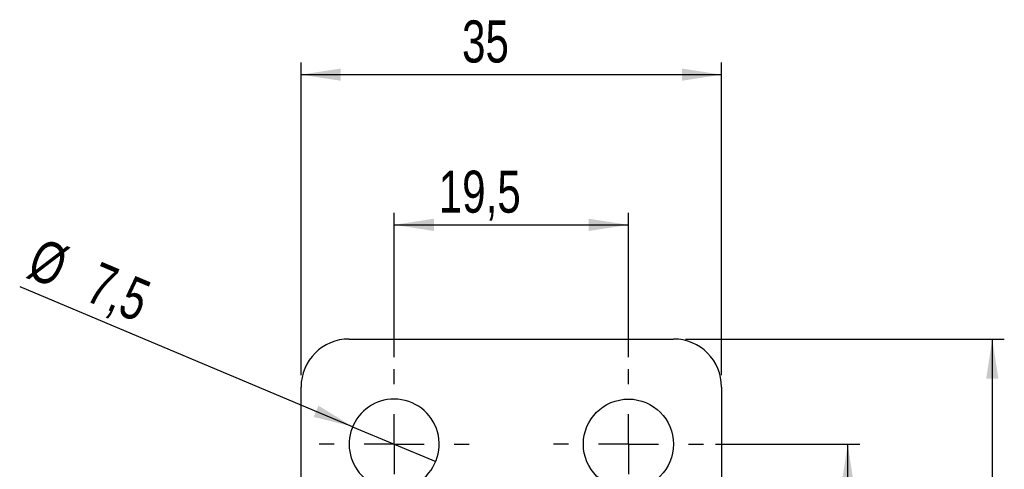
# Model space of a CAD drawing. Extents: x 40 to 363, y 13 to 289.
# Tile 10 of 20: x 134 to 216, y 73 to 110. Entities that reach past the tile are written whole.
import ezdxf

# ---------------------------------------------------------------- set-up
doc = ezdxf.new("R2010")
doc.units = 0
doc.layers.get('0').update_dxf_attribs({"linetype": 'CONTINUOUS'})
doc.styles.add('SLDTEXTSTYLE0', font='TXT', dxfattribs={"width": 0.75})
doc.dimstyles.new('SLDDIMSTYLE1', dxfattribs={"dimtxt": 3.5, "dimasz": 3.302, "dimexe": 0, "dimexo": 0.0625, "dimgap": 0.875, "dimtad": 1, "dimdec": 1, "dimrnd": 1e-09, "dimzin": 12, "dimtxsty": 'SLDTEXTSTYLE0', "dimsah": 1, "dimcen": 0.09, "dimazin": 3, "dimtfac": 1, "dimtdec": 1, "dimtofl": 0, "dimtmove": 0, "dimatfit": 3, "dimtolj": 1, "dimtzin": 12})
doc.dimstyles.new('SLDDIMSTYLE2', dxfattribs={"dimtxt": 3.5, "dimasz": 3.302, "dimexe": 0, "dimexo": 0.0625, "dimgap": 0.875, "dimtad": 1, "dimrnd": 1e-09, "dimzin": 12, "dimtxsty": 'SLDTEXTSTYLE0', "dimsah": 1, "dimcen": 0.09, "dimazin": 3, "dimtfac": 1, "dimtofl": 0, "dimtmove": 0, "dimatfit": 3, "dimtolj": 1, "dimtzin": 12})
doc.dimstyles.new('SLDDIMSTYLE3', dxfattribs={"dimtxt": 3.5, "dimasz": 3.302, "dimexe": 0, "dimexo": 0.0625, "dimgap": 0.875, "dimtad": 1, "dimdec": 3, "dimrnd": 1e-09, "dimzin": 12, "dimtxsty": 'SLDTEXTSTYLE0', "dimblk1": 'NONE', "dimsah": 1, "dimcen": 0, "dimazin": 3, "dimtfac": 1, "dimtdec": 3, "dimtmove": 0, "dimatfit": 3, "dimtolj": 1, "dimtzin": 12})

# ---------------------------------------------------------------- blocks, each defined once
blk = doc.blocks.new('_D_2')
at = {"color": 179, "linetype": 'CONTINUOUS'}
for p, q in [((189.807, 83.393), (216.34, 83.393)), ((215.34, 83.393), (215.34, 33.393)), ((189.807, 33.393), (216.34, 33.393))]:
    blk.add_line(p, q, dxfattribs=at)
for points in [[(215.34, 83.393), (214.832, 80.091), (215.848, 80.091)], [(215.34, 33.393), (215.848, 36.695), (214.832, 36.695)]]:
    blk.add_solid(points, dxfattribs=at)
at = {"color": 179, "linetype": 'CONTINUOUS', "insert": (210.828, 54.735, -75.403), "char_height": 3.5, "attachment_point": 1, "rotation": 90, "style": 'SLDTEXTSTYLE0'}
blk.add_mtext('50', dxfattribs=at)
blk = doc.blocks.new('_D_3')
at = {"color": 179, "linetype": 'CONTINUOUS'}
for p, q in [((192.307, 74.643), (204.306, 74.643)), ((203.306, 42.143), (203.306, 74.643)), ((192.307, 42.143), (204.306, 42.143))]:
    blk.add_line(p, q, dxfattribs=at)
for points in [[(203.306, 74.643), (202.798, 71.341), (203.814, 71.341)], [(203.306, 42.143), (203.814, 45.445), (202.798, 45.445)]]:
    blk.add_solid(points, dxfattribs=at)
at = {"color": 179, "linetype": 'CONTINUOUS', "insert": (198.794, 52.794, -75.403), "char_height": 3.5, "attachment_point": 1, "rotation": 90, "style": 'SLDTEXTSTYLE0'}
blk.add_mtext('32,5', dxfattribs=at)
blk = doc.blocks.new('_D_4')
at = {"color": 179, "linetype": 'CONTINUOUS'}
for p, q in [((157.807, 80.393), (157.807, 106.393)), ((192.807, 80.393), (192.807, 106.393)), ((157.807, 105.393), (192.807, 105.393))]:
    blk.add_line(p, q, dxfattribs=at)
for points in [[(157.807, 105.393), (161.109, 104.885), (161.109, 105.901)], [(192.807, 105.393), (189.505, 105.901), (189.505, 104.885)]]:
    blk.add_solid(points, dxfattribs=at)
at = {"color": 179, "linetype": 'CONTINUOUS', "insert": (171.205, 109.905, -75.403), "char_height": 3.5, "attachment_point": 1, "style": 'SLDTEXTSTYLE0'}
blk.add_mtext('35', dxfattribs=at)
blk = doc.blocks.new('_D_5')
at = {"color": 179, "linetype": 'CONTINUOUS'}
for p, q in [((165.557, 81.893), (165.557, 93.894)), ((185.057, 81.893), (185.057, 93.894)), ((165.557, 92.894), (185.057, 92.894))]:
    blk.add_line(p, q, dxfattribs=at)
for points in [[(165.557, 92.894), (168.859, 92.386), (168.859, 93.402)], [(185.057, 92.894), (181.755, 93.402), (181.755, 92.386)]]:
    blk.add_solid(points, dxfattribs=at)
at = {"color": 179, "linetype": 'CONTINUOUS', "insert": (169.263, 97.406, -75.403), "char_height": 3.5, "attachment_point": 1, "style": 'SLDTEXTSTYLE0'}
blk.add_mtext('19,5', dxfattribs=at)
blk = doc.blocks.new('_D_8')
at = {"color": 179, "linetype": 'CONTINUOUS'}
for q in [(134.427, 87.739), (169.014, 73.189)]:
    blk.add_line((162.101, 76.097), q, dxfattribs=at)
blk.add_solid([(162.101, 76.097), (159.254, 77.846), (158.86, 76.909)], dxfattribs=at)
at = {"color": 179, "linetype": 'CONTINUOUS', "char_height": 3.5, "attachment_point": 1, "rotation": 337.184, "style": 'SLDTEXTSTYLE0'}
for s, insert in [('%%c', (136.171, 91.884, -75.403)), ('7,5', (141.057, 89.886, -75.403))]:
    blk.add_mtext(s, dxfattribs=dict(at, insert=insert))
blk = doc.blocks.new('_NONE')
blk = doc.blocks.new('SW_CENTERMARKSYMBOL_5')
at = {"color": 0, "linetype": 'CONTINUOUS'}
for p, q in [((0, 5), (0, 6.25)), ((0, 0), (0, 2.5)), ((-5, 0), (-6.25, 0)), ((0, 0), (-2.5, 0)), ((0, 0), (0, -2.5)), ((0, 0), (2.5, 0)), ((5, 0), (6.25, 0)), ((0, -5), (0, -6.25))]:
    blk.add_line(p, q, dxfattribs=at)
blk = doc.blocks.new('SW_CENTERMARKSYMBOL_6')
at = {"color": 0, "linetype": 'CONTINUOUS'}
for p, q in [((0, 5), (0, 6.25)), ((0, 0), (0, 2.5)), ((-5, 0), (-6.25, 0)), ((0, 0), (-2.5, 0)), ((0, 0), (0, -2.5)), ((0, 0), (2.5, 0)), ((5, 0), (6.25, 0)), ((0, -5), (0, -6.25))]:
    blk.add_line(p, q, dxfattribs=at)

msp = doc.modelspace()

# ---------------------------------------------------------------- linework, layer by layer
at = {"color": 7, "linetype": 'CONTINUOUS'}
for p, q in [((161.807392, 83.392857), (188.807393, 83.392857)), ((157.807392, 71.884712), (157.807392, 79.392857)), ((192.807393, 79.392857), (192.807393, 67.092695))]:
    msp.add_line(p, q, dxfattribs=at)
msp.add_circle((185.057393, 74.642857), 3.75, dxfattribs=at)
for centre, radius, start, end in [((161.807393, 79.392857), 4, 90, 180), ((188.807393, 79.392857), 4, 0, 90), ((165.557393, 74.642857), 3.75, 90, 228.09056593), ((165.557393, 74.642857), 3.75, 301.41916602, 90)]:
    msp.add_arc(centre, radius, start, end, dxfattribs=at)

# ---------------------------------------------------------------- block references
at = {"color": 179, "linetype": 'CONTINUOUS'}
for name, p in [('SW_CENTERMARKSYMBOL_5', (165.557393, 74.642857)), ('SW_CENTERMARKSYMBOL_6', (185.057393, 74.642857))]:
    msp.add_blockref(name, p, dxfattribs=at)

# ---------------------------------------------------------------- dimensions: what is measured, and where the dimension line sits
for base, p1, p2, picture, middle in [((192.807393, 105.392857), (157.807393, 79.392857), (192.807393, 79.392857), '_D_4', (175.212779, 105.392857)), ((185.057393, 92.893801), (165.557393, 80.892857), (185.057393, 80.892857), '_D_5', (175.210289, 92.893801))]:
    dim = msp.add_linear_dim(base=base, p1=p1, p2=p2, dimstyle='SLDDIMSTYLE2', dxfattribs=at)
    dim.commit()
    dim.dimension.update_dxf_attribs({"geometry": picture, "text_midpoint": middle, "dimtype": 160})
dim = msp.add_diameter_dim_2p(p1=(169.013973, 73.188708), p2=(162.100812, 76.097005), dimstyle='SLDDIMSTYLE3', dxfattribs=at)
dim.commit()
dim.dimension.update_dxf_attribs({"geometry": '_D_8', "text_midpoint": (141.015021, 84.967599), "dimtype": 163})
for base, p1, p2, picture, middle in [((215.339673, 33.392533), (188.807393, 83.392857), (188.807393, 33.392533), '_D_2', (215.339673, 58.742574)), ((203.305692, 74.642857), (191.307393, 42.142533), (191.307393, 74.642857), '_D_3', (203.305692, 58.741115))]:
    dim = msp.add_linear_dim(base=base, p1=p1, p2=p2, angle=90, dimstyle='SLDDIMSTYLE1', dxfattribs=at)
    dim.commit()
    dim.dimension.update_dxf_attribs({"geometry": picture, "text_midpoint": middle, "dimtype": 160})

doc.saveas('drawing.dxf')
